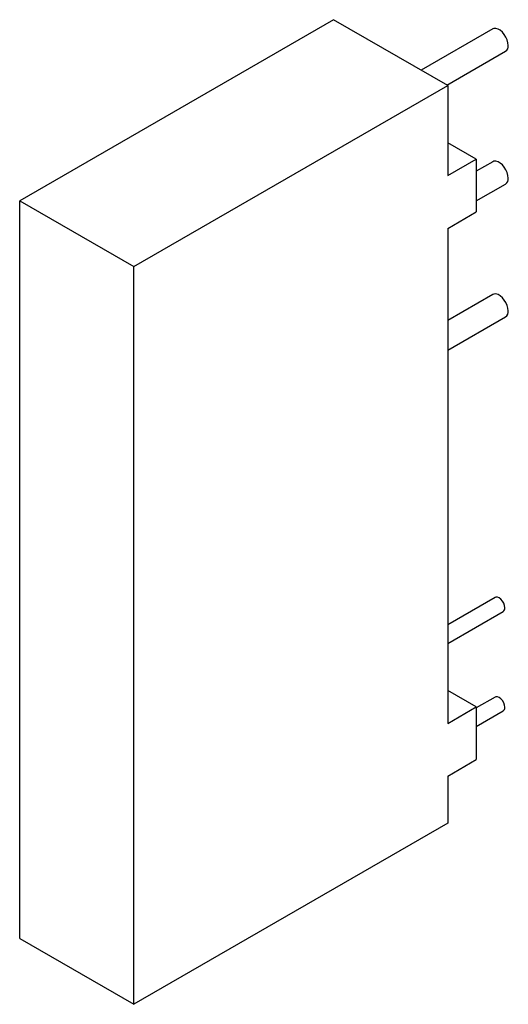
# Model space of a CAD drawing. Header units: millimetres. Extents: x -10.6 to 4.5, y -8.2 to 22.4.
import ezdxf

# ---------------------------------------------------------------- set-up
doc = ezdxf.new("R2010")
doc.units = ezdxf.units.MM

msp = doc.modelspace()

# ---------------------------------------------------------------- linework, layer by layer
at = {"color": 7, "linetype": 'Continuous', "lineweight": 25}
for p, q in [((-0.884, 22.353), (-10.607, 16.74)), ((2.652, 20.312), (-0.884, 22.353)), ((4.043, 22.066), (1.828, 20.788)), ((2.628, 20.326), (4.443, 21.373)), ((-7.071, 14.699), (2.652, 20.312)), ((2.652, 20.312), (2.652, 17.519)), ((3.536, 18.03), (2.652, 18.54)), ((2.652, 17.519), (3.536, 18.03)), ((3.536, 18.03), (3.536, 16.396)), ((4.043, 17.951), (3.536, 17.658)), ((3.536, 16.734), (4.443, 17.258)), ((-10.607, 16.74), (-7.071, 14.699)), ((-10.607, -6.123), (-10.607, 16.74)), ((2.652, 15.886), (3.536, 16.396)), ((2.652, 15.886), (2.652, 0.543)), ((-7.071, -8.164), (-7.071, 14.699)), ((4.043, 13.836), (2.652, 13.033)), ((2.652, 12.109), (4.443, 13.143)), ((4.118, 4.446), (2.652, 3.6)), ((2.652, 3.022), (4.368, 4.013)), ((3.536, 1.054), (2.652, 1.564)), ((4.118, 1.36), (3.536, 1.024)), ((2.652, 0.543), (3.536, 1.054)), ((3.536, 1.054), (3.536, -0.579)), ((3.536, 0.446), (4.368, 0.927)), ((2.652, -1.09), (3.536, -0.579)), ((2.652, -1.09), (2.652, -2.551)), ((2.652, -2.551), (-7.071, -8.164)), ((-10.607, -6.123), (-7.071, -8.164))]:
    msp.add_line(p, q, dxfattribs=at)
at = {"color": 7, "linetype": 'Continuous', "lineweight": 25, "flags": 128}
for points in [[(4.525, 21.557), (4.517, 21.64), (4.493, 21.727), (4.454, 21.814), (4.403, 21.896), (4.343, 21.967), (4.277, 22.024), (4.209, 22.064), (4.142, 22.083), (4.082, 22.081), (4.043, 22.066)], [(4.525, 17.441), (4.517, 17.524), (4.493, 17.612), (4.454, 17.699), (4.403, 17.781), (4.343, 17.852), (4.277, 17.909), (4.209, 17.948), (4.142, 17.968), (4.082, 17.966), (4.043, 17.951)], [(4.525, 13.326), (4.517, 13.409), (4.493, 13.496), (4.454, 13.584), (4.403, 13.665), (4.343, 13.737), (4.277, 13.794), (4.209, 13.833), (4.142, 13.852), (4.082, 13.851), (4.043, 13.836)], [(4.419, 4.128), (4.411, 4.196), (4.386, 4.267), (4.347, 4.335), (4.297, 4.392), (4.243, 4.434), (4.188, 4.455), (4.139, 4.455), (4.118, 4.446)], [(4.419, 1.041), (4.411, 1.109), (4.386, 1.181), (4.347, 1.248), (4.297, 1.306), (4.243, 1.347), (4.188, 1.369), (4.139, 1.368), (4.118, 1.36)]]:
    msp.add_lwpolyline(points, dxfattribs=at)
at = {"color": 7, "linetype": 'Continuous', "lineweight": 25}
for centre, radius, start, end in [((4.333, 21.533), 0.194, 304.455, 6.8571), ((4.333, 17.418), 0.194, 304.455, 6.8571), ((4.333, 13.303), 0.194, 304.455, 6.8571), ((4.299, 4.113), 0.121, 304.5077, 6.8045), ((4.299, 1.027), 0.121, 304.5077, 6.8045)]:
    msp.add_arc(centre, radius, start, end, dxfattribs=at)

doc.saveas('drawing.dxf')
